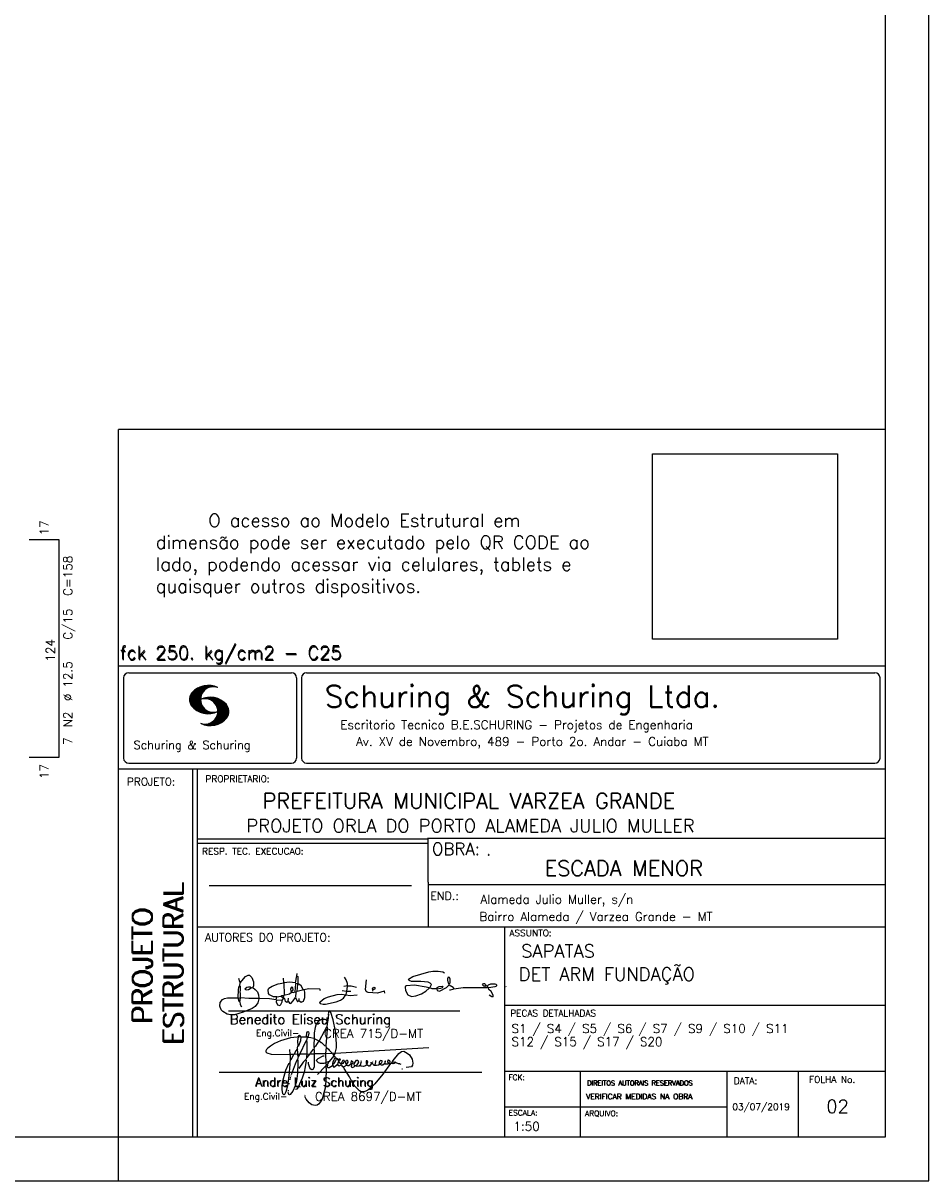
# Model space of a CAD drawing. Extents: x 0 to 84.1, y 0 to 59.4.
# Tile 4 of 6: x 63.4 to 84.1, y 0 to 26.4. Entities that reach past the tile are written whole.
import ezdxf

# ---------------------------------------------------------------- set-up
doc = ezdxf.new("R2010")
doc.units = 0
doc.header["$MEASUREMENT"] = 0
doc.layers.get('0').update_dxf_attribs({"linetype": 'CONTINUOUS'})
for name, color, linetype in [('1', 1, 'CONTINUOUS'), ('2', 2, 'CONTINUOUS'), ('6', 6, 'CONTINUOUS')]:
    doc.layers.add(name, color=color, linetype=linetype)
doc.styles.get("Standard").update_dxf_attribs({"font": 'ROMANS.SHX'})
picture_1 = doc.add_image_def('image1.png', size_in_pixel=(300, 300))

# ---------------------------------------------------------------- blocks, each defined once
blk = doc.blocks.new('assinaturabenedito')
at = {"color": 162}
for points in [[(155.13, 165.22), (153.4, 165.22), (152.58, 165.54), (153.16, 166.78), (152.67, 167.35), (151.85, 167.68), (149.14, 168.01), (145.61, 168.01), (144.71, 168.34), (144.46, 168.91), (146.1, 169.9), (152.17, 171.62), (153.65, 171.87), (155.7, 171.87), (157.43, 171.62), (158.08, 171.29)], [(80.21, 160.29), (79.88, 160.45), (79.72, 161.68), (80.29, 161.77), (80.46, 162.01), (80.54, 163.49), (80.37, 163.74), (80.54, 164.8), (80.46, 166.12), (80.29, 166.36), (80.37, 167.51), (82.43, 169.81), (83.41, 170.39), (83.9, 170.39), (84.81, 169.48), (85.38, 167.84), (85.46, 166.36), (85.13, 165.71), (86.12, 164.97), (86.94, 163.98), (87.35, 162.83), (87.43, 161.68), (87.19, 161.52), (83.66, 161.52), (80.46, 161.77)], [(80.46, 167.68), (80.21, 167.84), (79.88, 169.07)], [(94.32, 162.18), (93.09, 162.18), (91.53, 162.83), (91.12, 163.41), (90.96, 164.8), (91.29, 165.38), (92.52, 166.2), (94.82, 167.1), (97.03, 167.43), (97.11, 162.92)], [(96.95, 167.51), (96.79, 169.24)], [(101.46, 167.43), (99.17, 167.76), (97.11, 167.51)], [(101.55, 163.82), (102.04, 164.31), (102.28, 166.78), (102.28, 167.1), (101.55, 167.19), (101.46, 167.51), (101.96, 170.06), (102.28, 169.81), (102.28, 167.27)], [(101.96, 170.06), (102.04, 170.96)], [(120.99, 164.31), (121.24, 166.12), (121.16, 167.19), (120.66, 168.66), (120.09, 169.57)], [(135.35, 163.57), (135.27, 164.23), (135.11, 164.31), (132.64, 163.57), (129.12, 163.74), (128.62, 163.9), (128.3, 164.15), (128.05, 164.89), (128.46, 168.66)], [(159.89, 166.69), (159.89, 167.1), (160.22, 167.51), (160.22, 168.91), (160.05, 169.48), (159.56, 169.65), (159.23, 168.99), (159.23, 168.42), (159.56, 167.27), (159.8, 167.19)], [(79.55, 161.85), (79.72, 164.8), (79.88, 165.87), (80.21, 166.28)], [(84.48, 165.54), (84.15, 165.87), (83.57, 165.87), (82.84, 165.71), (82.1, 165.05), (82.59, 164.8), (83.57, 164.97), (84.48, 165.54)], [(84.48, 165.54), (85.05, 165.63)], [(98.59, 160.54), (98.1, 159.96), (97.61, 160.37), (97.36, 161.44), (96.87, 161.6), (97.03, 162.75), (99.08, 163.33), (99.9, 163.9), (100.48, 163.74), (101.3, 164.07), (101.55, 163.9), (101.38, 162.01)], [(98.59, 160.54), (99.17, 159.71), (99.58, 159.63), (100.56, 160.62), (101.38, 161.93), (102.12, 160.29), (102.69, 160.78), (103.6, 160.12), (104.42, 160.54), (104.99, 161.85), (104.99, 163.9), (104.66, 164.97), (106.3, 165.3), (110.57, 165.22), (110.74, 164.97), (110.49, 164.56)], [(99.9, 163.9), (100.48, 164.8), (100.4, 165.63), (99.9, 165.79), (99.49, 165.22), (99.58, 164.23), (99.82, 164.15)], [(101.3, 164.07), (101.55, 167.1)], [(102.04, 164.31), (104.58, 164.97)], [(104.34, 164.97), (103.51, 166.36), (102.69, 166.94), (102.37, 166.94)], [(110.74, 160.29), (112.29, 161.44), (113.94, 162.18), (117.22, 163.08), (118.86, 163.16), (122.22, 162.59), (124.85, 162.83)], [(120.83, 164.15), (119.19, 164.39)], [(121.16, 166.36), (119.76, 166.04)], [(120.83, 164.15), (120.58, 163)], [(120.83, 164.15), (121.07, 164.31), (122.47, 164.23)], [(121.24, 166.2), (121.48, 166.36), (122.55, 166.36), (124.6, 165.87)], [(130.84, 164.8), (130.76, 165.22), (131.25, 165.79), (131.58, 165.71), (131.66, 165.3), (131.41, 164.97), (130.84, 164.8)], [(130.84, 164.8), (130.76, 164.48), (130.92, 164.23)], [(152.26, 165.38), (152.17, 165.54), (151.11, 165.79), (146.68, 166.53), (143.56, 166.36), (143.23, 166.2), (143.15, 165.79), (143.31, 164.56), (144.13, 162.83), (145.61, 162.26), (147.25, 162.51), (149.38, 163.33), (151.02, 164.23), (152.26, 165.38)], [(152.26, 165.38), (152.5, 165.54)], [(155.21, 165.05), (155.13, 165.3), (155.37, 165.71), (156.03, 166.04), (157.26, 166.2), (157.43, 165.87), (157.18, 165.54), (156.6, 165.3), (155.21, 165.05)], [(155.21, 165.05), (155.29, 164.48), (156.19, 164.23), (158.82, 165.63), (159.89, 166.69), (161.36, 165.79), (161.61, 165.3), (161.61, 165.13), (161.12, 164.89), (160.3, 164.64), (159.97, 164.72)], [(161.61, 165.13), (165.22, 165.63), (174, 165.63), (174.41, 165.71), (174.49, 166.28)], [(176.63, 162.1), (176.63, 162.75), (175.81, 164.15), (174.99, 164.97), (174.82, 165.63), (177.36, 166.04), (178.02, 166.28), (178.02, 166.53), (177.78, 166.86), (177.36, 166.94), (175.56, 166.94), (174.66, 166.61), (174.49, 166.36), (173.02, 166.2), (172.61, 166.69), (172.93, 167.19), (173.34, 167.19), (173.75, 166.86), (173.84, 166.45)], [(173.59, 165.63), (173.59, 166.12)], [(174.82, 165.63), (174.58, 165.71)], [(181.55, 165.95), (181.47, 166.12)], [(87.43, 161.36), (87.1, 159.8), (86.04, 158.4), (84.97, 157.66), (81.44, 156.27), (78.16, 155.28), (76.68, 155.28), (75.37, 155.53), (73.73, 156.51), (73.15, 157.25), (72.66, 158.56), (72.74, 159.96), (73.65, 161.11), (74.38, 161.52), (75.53, 161.77), (79.64, 161.77)], [(80.21, 160.29), (80.46, 161.6)], [(80.21, 160.29), (80.37, 159.22), (80.87, 158.32)], [(94.08, 161.03), (91.53, 161.36), (87.43, 161.52)], [(94.08, 161.03), (94.32, 162.18), (95.88, 162.34), (96.21, 162.59), (96.95, 162.67)], [(94.08, 161.03), (94.08, 160.86)], [(96.29, 160.7), (94.24, 160.86), (94.08, 160.21), (94.57, 159.14), (95.39, 158.89), (95.8, 159.22), (96.29, 160.29), (96.29, 160.7)], [(96.87, 161.77), (96.54, 161.77), (95.88, 162.26)], [(96.29, 160.7), (96.87, 161.52)], [(98.59, 160.54), (98.76, 161.6)], [(102.78, 160.78), (102.86, 161.52)], [(110.74, 160.29), (110.57, 159.96), (110.74, 159.63), (111.88, 159.39), (112.87, 159.39), (116.89, 160.21), (118.53, 160.86), (119.68, 161.6), (120.5, 162.83)], [(176.63, 162.1), (176.13, 162.1), (175.07, 162.75)], [(176.63, 162.1), (176.63, 162.1)]]:
    blk.add_lwpolyline(points, dxfattribs=at)
blk = doc.blocks.new('assinaturanadre')
at = {"color": 162}
for points in [[(-225.3, 18.87), (-225.71, 15.34), (-225.87, 15.1), (-226.28, 15.26), (-226.36, 15.59), (-227.18, 16), (-229.07, 16), (-230.71, 15.18), (-231.94, 13.7), (-232.6, 11.73), (-233.01, 8.69), (-233.17, 5.9), (-233.01, 5.41), (-233.26, 2.62), (-233.26, 1.06), (-233.09, 0.65), (-233.34, -0.09), (-233.17, -0.67), (-233.17, -2.55), (-233.67, -2.8), (-235.23, -2.8), (-235.14, -2.23), (-233.42, -0.17)], [(-225.3, 18.87), (-225.46, 18.87), (-225.54, 18.46)], [(-225.3, 18.87), (-225.22, 19.04)], [(-221.69, -2.31), (-221.03, 0.57), (-220.87, 2.86), (-221.52, 9.6), (-222.84, 15.92), (-223.98, 19.86), (-224.56, 20.6), (-224.89, 20.68), (-225.22, 20.19), (-225.22, 19.53)], [(-225.87, 15.1), (-225.95, 13.46), (-226.28, 11.98), (-226.61, 11.73), (-227.59, 9.51), (-230.47, 4.42), (-229.32, 3.44), (-229.07, 3.44), (-227.43, 1.88), (-226.69, 1.63), (-226.61, 0.81), (-226.86, -2.47), (-226.77, -7.81), (-226.53, -8.71), (-226.86, -9.37), (-226.61, -10.68), (-226.69, -17.25), (-227.1, -21.27), (-227.76, -23.82), (-228.83, -27.19), (-229.56, -28.58), (-230.71, -29.9), (-231.53, -30.47), (-232.52, -30.72), (-234.41, -30.31), (-235.88, -29.24), (-237.44, -27.27), (-238.1, -25.79)], [(-240.48, 6.64), (-245.98, 6.07), (-251.39, 4.42), (-254.59, 2.95), (-256.81, 1.55), (-258.37, 0.4), (-259.02, -0.26), (-259.43, -1.08), (-259.35, -1.49), (-258.86, -2.06), (-256.4, -2.8), (-246.55, -3.05), (-246.22, -2.8), (-246.39, -0.34)], [(-237.2, 6.72), (-236.95, 6.23), (-237.2, 4.67), (-237.61, 4.26), (-241.05, -2.97), (-241.95, -3.05), (-242.12, 0.81), (-241.95, 1.47), (-241.46, 1.88), (-240.4, 4.59), (-240.23, 6.56), (-237.36, 6.56), (-237.2, 6.72)], [(-241.87, 6.48), (-242.12, 4.51), (-242.04, 1.47)], [(-240.48, 6.64), (-240.48, 6.97), (-241.05, 7.38), (-241.63, 7.22), (-241.79, 6.64)], [(-240.48, 6.64), (-240.31, 6.64)], [(-237.2, 6.72), (-237.03, 8.78), (-236.78, 9.27), (-236.46, 9.43), (-236.13, 9.27), (-235.96, 8.53), (-236.29, 7.05), (-236.62, 6.39), (-236.87, 6.31)], [(-236.54, 6.48), (-234.98, 6.31), (-233.26, 5.82)], [(-226.28, 11.98), (-226.12, 11.9), (-226.12, 10.83), (-226.69, 1.71)], [(-242.2, 0.15), (-243.19, -1.16), (-244.01, -2.97), (-246.22, -2.97)], [(-237.28, 4.51), (-237.03, 4.1), (-237.11, -2.72), (-237.36, -2.88), (-240.89, -2.88)], [(-233.01, 5.41), (-232.68, 5.49), (-230.63, 4.34), (-232.35, 1.55), (-233.01, 0.89)], [(-230.47, 4.42), (-230.47, 4.42)], [(-226.61, 0.81), (-226.36, 0.81), (-225.22, -0.17), (-224.97, -0.67), (-223.74, -1.9), (-223.66, -2.39), (-226.77, -2.55)], [(-221.69, -2.31), (-170.73, 0.81)], [(-246.14, -3.05), (-246.22, -5.76), (-246.06, -6), (-246.39, -7.4), (-246.3, -8.47), (-246.88, -14.54), (-247.62, -19.96), (-248.44, -23.33), (-249.18, -24.72), (-249.5, -24.89), (-250.08, -24.31), (-250.41, -21.93), (-250.41, -19.88), (-250, -16.76), (-248.44, -11.5), (-246.88, -7.97), (-246.47, -7.65)], [(-241.87, -4.11), (-242.12, -5.76), (-241.95, -6), (-241.95, -7.73), (-242.2, -13.15), (-242.78, -17.42), (-243.43, -19.96), (-244.74, -22.83), (-246.14, -24.72), (-246.47, -24.89), (-246.8, -24.72), (-247.21, -23.66)], [(-244.33, -3.05), (-245.32, -5.02), (-245.98, -5.84)], [(-242.12, -5.67), (-242.45, -6), (-243.51, -8.3), (-245.65, -13.97)], [(-242.04, -2.88), (-243.92, -2.97)], [(-237.11, -2.97), (-237.28, -3.87), (-237.28, -4.53), (-237.11, -4.69), (-237.61, -5.76), (-237.44, -6.25), (-238.02, -9.78), (-238.59, -12.57), (-239.66, -15.94), (-241.79, -20.78), (-242.61, -21.85), (-243.27, -22.1)], [(-241.13, -2.97), (-241.54, -3.95), (-241.87, -4.11), (-241.95, -3.13)], [(-237.61, -5.76), (-239, -7.15), (-241.38, -10.6)], [(-235.31, -2.64), (-235.8, -2.97), (-237.11, -2.88)], [(-235.88, -2.97), (-236.13, -3.62), (-237.03, -4.61)], [(-233.09, -2.8), (-233.01, -9.29), (-233.17, -9.94), (-233.91, -11.18), (-234.32, -11.26), (-234.9, -11.01), (-235.39, -10.27), (-236.13, -8.06), (-236.21, -7.15)], [(-226.86, -2.55), (-233.17, -2.72)], [(-226.77, -7.56), (-227.84, -7.89), (-229.65, -7.89), (-230.71, -7.48), (-231.7, -6.66), (-231.78, -6), (-230.96, -5.1), (-228.25, -3.79), (-227.68, -3.79)], [(-222.43, -3.29), (-222.43, -3.7), (-224.97, -6.82), (-226.61, -7.4)], [(-221.69, -2.31), (-223.57, -2.39)], [(-221.36, -4.85), (-222.18, -5.35), (-222.34, -6.09), (-222.75, -6.66), (-223.08, -7.97), (-223.08, -8.88), (-222.67, -9.78), (-222.34, -9.86), (-222.01, -9.78), (-220.54, -8.47)], [(-221.19, -5.1), (-221.28, -6.09), (-221.6, -6.74), (-222.43, -8.06), (-222.92, -8.38)], [(-221.85, -2.39), (-222.43, -3.29), (-222.84, -2.88), (-222.84, -2.55)], [(-222.43, -3.7), (-221.44, -4.36), (-221.36, -4.94), (-220.78, -5.18), (-220.29, -5.92), (-219.96, -6), (-219.47, -5.35), (-219.14, -5.26), (-218.98, -5.51), (-219.39, -6.5), (-219.96, -6.99), (-220.21, -7.56), (-220.46, -8.47), (-220.05, -9.04), (-219.55, -9.12), (-218.4, -8.55), (-217.91, -9.37), (-217.34, -9.7), (-216.02, -9.12), (-215.7, -8.71), (-215.04, -9.04), (-214.3, -9.04), (-212.99, -7.81), (-212.91, -7.07), (-212.66, -6.58), (-212.41, -6.58), (-212.17, -6.91), (-212.33, -7.81), (-212.58, -8.14), (-212.99, -7.97)], [(-219.96, -6), (-219.8, -6.74)], [(-219.8, -6.91), (-218.57, -7.89), (-218.32, -7.73), (-217.58, -6.17), (-217.26, -5.84), (-216.93, -6), (-216.85, -6.82), (-217.58, -7.81), (-218.4, -8.22), (-218.49, -7.97)], [(-215.53, -8.3), (-215.86, -7.73), (-215.86, -6.82), (-215.45, -6), (-215.2, -6), (-214.96, -6.33), (-214.88, -7.23), (-215.53, -8.3)], [(-212.66, -8.14), (-212.99, -9.37), (-212.91, -9.78), (-212.25, -10.03), (-211.18, -9.53), (-210.94, -9.29), (-211.27, -8.63), (-211.27, -8.06), (-210.86, -7.23), (-210.03, -6.09), (-209.3, -6), (-209.05, -7.15), (-209.54, -8.14), (-210.36, -9.12), (-210.2, -9.37), (-208.72, -9.21), (-207.9, -8.63), (-207.41, -6.82), (-207.49, -6.41)], [(-196.33, -7.48), (-197.23, -8.3), (-198.14, -8.71), (-199.2, -9.04), (-199.78, -8.96), (-199.94, -8.63), (-199.53, -7.07), (-199.53, -6.25)], [(-196.33, -7.48), (-196.09, -6.82), (-196.17, -6.41), (-196.99, -6.17), (-197.56, -6.82), (-197.73, -7.32), (-197.73, -7.81), (-197.48, -8.22)], [(-192.06, -7.73), (-191.74, -7.07), (-191.98, -6.5), (-192.64, -6), (-193.13, -6), (-193.3, -7.07), (-192.64, -7.81)], [(-190.51, -6.82), (-190.18, -6.17), (-187.06, -2.39), (-185.58, -1.41), (-184.35, -1.24), (-182.46, -2.23), (-181.32, -3.21), (-179.92, -5.59), (-179.43, -7.65), (-179.59, -8.79), (-180.25, -9.62), (-183.04, -10.03)], [(-226.86, -9.29), (-231.21, -13.8)], [(-226.04, -8.47), (-226.45, -8.63)], [(-225.05, -6.91), (-226.04, -8.55), (-225.87, -8.79), (-225.95, -9.7), (-225.54, -10.03), (-224.97, -10.03), (-223.16, -8.96)], [(-219.8, -6.82), (-219.88, -7.07)], [(-218.4, -8.22), (-218.4, -8.47)], [(-190.51, -6.82), (-189.52, -7.32), (-189.77, -7.81), (-190.42, -8.06), (-191.57, -7.97), (-195.76, -13.72), (-200.19, -18.89), (-203.31, -21.93), (-205.03, -23), (-206.1, -23.33), (-207.49, -23.25), (-208.48, -22.67), (-210.94, -20.21), (-212.58, -17.66), (-213.81, -15.2), (-216.85, -10.6), (-217.17, -9.78)], [(-215.53, -8.3), (-215.53, -8.63)], [(-212.66, -6.58), (-212.91, -6.33)], [(-210.36, -9.12), (-210.86, -9.21)], [(-204.54, -8.14), (-204.54, -8.55), (-205.28, -9.12), (-206.26, -9.45), (-207.49, -9.29), (-207.9, -8.79)], [(-204.54, -8.14), (-204.04, -7.81), (-203.96, -6.99), (-204.37, -6.41), (-204.78, -6.41), (-204.87, -7.73), (-204.54, -8.14)], [(-202.24, -7.15), (-202.08, -8.06), (-202.98, -9.29), (-203.47, -9.29), (-204.45, -8.63)], [(-201.42, -7.07), (-201.5, -7.48), (-201.25, -8.22), (-200.6, -8.71), (-200.02, -8.71)], [(-201.09, -6.5), (-201.09, -6.5)], [(-194.77, -7.89), (-195.84, -8.71), (-196.5, -8.79), (-197.15, -8.38)], [(-194.77, -7.23), (-194.28, -6.74), (-194.28, -6.41), (-194.77, -6.74), (-194.77, -7.23)], [(-194.77, -7.23), (-194.77, -7.97), (-194.61, -8.06), (-193.13, -8.14), (-192.15, -7.81), (-191.74, -7.97)], [(-190.51, -6.82), (-191.33, -7.89)], [(-189.44, -7.23), (-189.11, -6.99), (-188.78, -7.32)], [(-189.44, -7.23), (-189.19, -7.56), (-188.7, -7.4), (-187.39, -7.81), (-186.73, -7.81), (-186.48, -8.14), (-186.07, -8.22)], [(-185.42, -10.77), (-185.17, -10.77)], [(-246.8, -18.57), (-246.88, -19.06)], [(-246.39, -16.43), (-246.39, -16.84)], [(-246.06, -15.36), (-246.22, -16.1)], [(-245.81, -14.54), (-245.89, -15.03)], [(-247.29, -22.34), (-247.29, -22.92)], [(-238.43, -24.64), (-238.43, -24.81)], [(-238.26, -25.22), (-238.18, -25.46)]]:
    blk.add_lwpolyline(points, dxfattribs=at)

msp = doc.modelspace()

# ---------------------------------------------------------------- linework, layer by layer
at = {"layer": '2', "linetype": 'Continuous'}
for p, q in [((84.1, 0), (84.1, 59.4)), ((65.6, 1), (65.6, 17.143)), ((83.1, 17.143), (65.6, 17.143)), ((65.6, 11.755), (83.1, 11.755)), ((65.6, 1), (65.6, 11.755)), ((65.716, 11.477), (65.716, 9.648)), ((65.832, 11.594), (69.549, 11.594)), ((69.665, 11.477), (69.665, 9.648)), ((69.779, 11.477), (69.779, 9.648)), ((69.895, 11.594), (82.868, 11.594)), ((82.984, 11.477), (82.984, 9.648)), ((67.222, 10.958), (67.564, 11.3)), ((67.222, 10.972), (67.546, 11.296)), ((67.222, 10.986), (67.528, 11.292)), ((67.222, 11), (67.508, 11.286)), ((67.224, 10.946), (67.581, 11.303)), ((67.224, 11.017), (67.488, 11.281)), ((67.227, 10.934), (67.596, 11.304)), ((67.227, 11.033), (67.465, 11.272)), ((67.229, 10.922), (67.612, 11.306)), ((67.232, 10.911), (67.627, 11.306)), ((67.232, 11.053), (67.439, 11.26)), ((67.236, 10.901), (67.642, 11.307)), ((67.239, 11.074), (67.411, 11.245)), ((67.24, 10.891), (67.656, 11.307)), ((67.244, 10.88), (67.669, 11.306)), ((67.249, 10.871), (67.521, 11.143)), ((67.253, 11.102), (67.374, 11.223)), ((67.254, 10.862), (67.502, 11.111)), ((67.609, 11.231), (67.683, 11.306)), ((67.638, 11.247), (67.696, 11.304)), ((67.663, 11.257), (67.708, 11.303)), ((67.682, 11.262), (67.721, 11.301)), ((67.702, 11.269), (67.733, 11.299)), ((67.718, 11.27), (67.745, 11.297)), ((67.734, 11.272), (67.757, 11.295)), ((67.75, 11.274), (67.769, 11.292)), ((67.259, 10.853), (67.492, 11.086)), ((67.264, 10.844), (67.484, 11.064)), ((67.271, 10.837), (67.48, 11.046)), ((67.277, 10.829), (67.476, 11.028)), ((67.284, 10.822), (67.474, 11.012)), ((67.291, 10.814), (67.473, 10.997)), ((67.297, 10.807), (67.47, 10.981)), ((67.305, 10.8), (67.473, 10.969)), ((67.312, 10.793), (67.474, 10.955)), ((67.319, 10.786), (67.475, 10.942)), ((67.327, 10.78), (67.478, 10.931)), ((67.334, 10.773), (67.48, 10.919)), ((67.342, 10.767), (67.483, 10.907)), ((67.35, 10.761), (67.486, 10.896)), ((67.358, 10.755), (67.49, 10.886)), ((67.367, 10.749), (67.493, 10.876)), ((67.375, 10.743), (67.497, 10.865)), ((67.383, 10.737), (67.502, 10.856)), ((67.392, 10.732), (67.507, 10.847)), ((67.401, 10.727), (67.512, 10.838)), ((67.531, 10.999), (67.546, 11.013)), ((67.549, 11.002), (67.565, 11.018)), ((67.563, 11.002), (67.585, 11.024)), ((67.578, 11.002), (67.602, 11.027)), ((67.592, 11.003), (67.619, 11.03)), ((67.605, 11.001), (67.635, 11.032)), ((67.617, 11), (67.652, 11.034)), ((67.63, 10.998), (67.666, 11.034)), ((67.641, 10.995), (67.681, 11.035)), ((67.652, 10.992), (67.696, 11.035)), ((67.664, 10.99), (67.709, 11.035)), ((67.675, 10.986), (67.723, 11.035)), ((67.684, 10.982), (67.736, 11.034)), ((67.694, 10.978), (67.748, 11.032)), ((67.705, 10.974), (67.762, 11.031)), ((67.714, 10.969), (67.774, 11.029)), ((67.722, 10.963), (67.785, 11.026)), ((67.732, 10.959), (67.798, 11.024)), ((67.74, 10.953), (67.809, 11.021)), ((67.749, 10.948), (67.82, 11.018)), ((67.756, 10.941), (67.831, 11.015)), ((67.765, 10.935), (67.842, 11.012)), ((67.772, 10.928), (67.852, 11.008)), ((67.78, 10.922), (67.863, 11.005)), ((67.786, 10.914), (67.873, 11.001)), ((67.794, 10.908), (67.883, 10.997)), ((67.8, 10.899), (67.893, 10.992)), ((67.807, 10.892), (67.902, 10.988)), ((67.812, 10.883), (67.912, 10.984)), ((67.818, 10.875), (67.922, 10.979)), ((67.824, 10.867), (67.93, 10.973)), ((67.829, 10.858), (67.94, 10.969)), ((67.834, 10.848), (67.949, 10.963)), ((67.838, 10.839), (67.957, 10.958)), ((67.841, 10.587), (68.087, 10.833)), ((67.843, 10.83), (67.966, 10.952)), ((67.848, 10.818), (67.976, 10.945)), ((67.849, 10.609), (68.082, 10.842)), ((67.852, 10.807), (67.985, 10.939)), ((67.856, 10.795), (67.994, 10.932)), ((67.857, 10.631), (68.075, 10.849)), ((67.86, 10.781), (68.003, 10.924)), ((67.861, 10.649), (68.07, 10.859)), ((67.863, 10.769), (68.012, 10.918)), ((67.865, 10.754), (68.021, 10.909)), ((67.865, 10.668), (68.064, 10.866)), ((67.866, 10.74), (68.029, 10.903)), ((67.866, 10.683), (68.058, 10.874)), ((67.867, 10.698), (68.05, 10.881)), ((67.868, 10.726), (68.037, 10.895)), ((67.868, 10.712), (68.044, 10.888)), ((67.41, 10.721), (67.517, 10.829)), ((67.419, 10.717), (67.523, 10.82)), ((67.429, 10.712), (67.529, 10.812)), ((67.438, 10.707), (67.535, 10.804)), ((67.448, 10.703), (67.541, 10.796)), ((67.458, 10.699), (67.548, 10.789)), ((67.468, 10.695), (67.555, 10.781)), ((67.478, 10.69), (67.562, 10.774)), ((67.488, 10.687), (67.569, 10.767)), ((67.499, 10.683), (67.576, 10.761)), ((67.51, 10.68), (67.584, 10.755)), ((67.521, 10.677), (67.592, 10.748)), ((67.532, 10.674), (67.6, 10.742)), ((67.544, 10.671), (67.609, 10.737)), ((67.555, 10.669), (67.618, 10.732)), ((67.567, 10.667), (67.627, 10.727)), ((67.58, 10.665), (67.636, 10.722)), ((67.592, 10.663), (67.646, 10.718)), ((67.605, 10.662), (67.656, 10.713)), ((67.618, 10.661), (67.666, 10.709)), ((67.632, 10.66), (67.677, 10.706)), ((67.645, 10.66), (67.688, 10.703)), ((67.66, 10.66), (67.699, 10.7)), ((67.671, 10.389), (68.096, 10.814)), ((67.674, 10.661), (67.711, 10.697)), ((67.685, 10.389), (68.101, 10.805)), ((67.691, 10.662), (67.724, 10.695)), ((67.699, 10.389), (68.105, 10.795)), ((67.708, 10.664), (67.738, 10.693)), ((67.714, 10.389), (68.108, 10.783)), ((67.725, 10.666), (67.751, 10.691)), ((67.729, 10.39), (68.111, 10.772)), ((67.742, 10.669), (67.766, 10.693)), ((67.744, 10.391), (68.114, 10.761)), ((67.76, 10.673), (67.78, 10.693)), ((67.761, 10.394), (68.116, 10.749)), ((67.777, 10.396), (68.117, 10.736)), ((67.78, 10.678), (67.794, 10.692)), ((67.794, 10.692), (67.797, 10.694)), ((67.795, 10.4), (68.119, 10.724)), ((67.798, 10.683), (67.811, 10.696)), ((67.813, 10.404), (68.119, 10.709)), ((67.817, 10.69), (67.825, 10.698)), ((67.822, 10.554), (68.091, 10.823)), ((67.833, 10.696), (67.84, 10.702)), ((67.833, 10.409), (68.118, 10.695)), ((67.853, 10.416), (68.118, 10.68)), ((67.876, 10.425), (68.113, 10.662)), ((67.901, 10.435), (68.11, 10.644)), ((67.93, 10.45), (68.102, 10.622)), ((67.966, 10.472), (68.089, 10.595)), ((67.55, 10.41), (67.563, 10.422)), ((67.561, 10.407), (67.576, 10.421)), ((67.573, 10.404), (67.59, 10.421)), ((67.584, 10.401), (67.606, 10.423)), ((67.596, 10.398), (67.622, 10.425)), ((67.608, 10.396), (67.64, 10.428)), ((67.62, 10.394), (67.659, 10.433)), ((67.632, 10.392), (67.68, 10.44)), ((67.645, 10.391), (67.704, 10.45)), ((67.658, 10.39), (67.737, 10.469)), ((68.045, 10.537), (68.058, 10.549)), ((65.832, 9.532), (69.549, 9.532)), ((69.895, 9.532), (82.868, 9.532)), ((65.6, 9.4), (83.1, 9.4)), ((67.3, 5.8), (67.3, 9.4)), ((67.4, 5.8), (67.4, 9.4)), ((83.1, 9.4), (83.1, 1)), ((72.669, 7.8), (67.4, 7.8)), ((72.669, 7.7), (67.4, 7.7)), ((83.1, 7.815), (72.656, 7.815)), ((72.669, 6.816), (72.669, 7.815)), ((67.67, 6.739), (72.289, 6.739)), ((72.669, 6.816), (72.669, 5.8)), ((72.669, 6.765), (83.1, 6.765)), ((67.3, 1), (67.3, 5.8)), ((67.4, 1), (67.4, 5.8)), ((67.4, 5.8), (83.1, 5.8)), ((74.421, 4.8), (74.421, 5.8)), ((74.421, 1), (74.421, 4.8)), ((74.421, 4.006), (83.1, 4.006)), ((68.111, 3.88), (73.39, 3.88)), ((67.898, 2.48), (73.894, 2.48)), ((74.421, 2.506), (83.1, 2.506)), ((76.147, 1), (76.147, 2.506)), ((79.496, 1), (79.496, 2.506)), ((81.121, 1), (81.121, 2.506)), ((74.421, 1.692), (79.496, 1.692)), ((65.6, 0), (65.6, 1)), ((83.1, 1), (65.6, 1)), ((0, 0), (84.1, 0))]:
    msp.add_line(p, q, dxfattribs=at)
msp.add_lwpolyline([(83.1, 1), (2.5, 1), (2.5, 58.4), (83.1, 58.4), (83.1, 1)], dxfattribs=at)
for centre, radius, start, end in [((65.832, 11.477), 0.117, 90, 180), ((69.549, 11.477), 0.117, 0, 90), ((69.895, 11.477), 0.117, 90, 180), ((82.868, 11.477), 0.117, 0, 90), ((67.465, 10.982), 0.244, 140.2294, 231.8951), ((67.648, 10.815), 0.492, 63.3933, 138.9091), ((67.763, 10.983), 0.291, 68.8515, 291.1485), ((67.648, 11.151), 0.492, 218.2298, 296.6067), ((67.692, 10.544), 0.492, 41.0909, 116.6067), ((67.577, 10.712), 0.291, 248.8515, 111.1485), ((67.875, 10.711), 0.244, 308.1049, 39.7706), ((67.692, 10.88), 0.492, 243.3933, 321.7702), ((65.832, 9.648), 0.117, 180, 270), ((69.549, 9.648), 0.117, 270, 0), ((69.895, 9.648), 0.117, 180, 270), ((82.868, 9.648), 0.117, 270, 0)]:
    msp.add_arc(centre, radius, start, end, dxfattribs=at)
at = {"layer": '6', "linetype": 'Continuous'}
for p, q in [((64.243, 14.627), (63.563, 14.627)), ((64.243, 9.667), (64.243, 14.627)), ((63.563, 9.667), (64.243, 9.667))]:
    msp.add_line(p, q, dxfattribs=at)

# ---------------------------------------------------------------- block references
at = {"xscale": 0.06, "yscale": 0.06, "zscale": 0.06}
msp.add_blockref('assinaturabenedito', (63.556, -5.529), dxfattribs=at)
at = {"linetype": 'Continuous', "xscale": 0.042, "yscale": 0.042, "zscale": 0.042}
msp.add_blockref('assinaturanadre', (79.857, 3.009), dxfattribs=at)

# ---------------------------------------------------------------- texts
at = {"linetype": 'Continuous', "insert": (66.45, 15.221), "char_height": 0.3, "attachment_point": 1}
msp.add_mtext_dynamic_manual_height_columns('^IO acesso ao Modelo Estrutural em dimensão pode ser executado pelo QR CODE ao lado, podendo acessar via celulares, tablets e quaisquer outros dispositivos.', width=10.84065, gutter_width=1.5, heights=[3.742], dxfattribs=at)
at = {"layer": '1', "linetype": 'Continuous'}
for s, height, p in [('PREFEITURA MUNICIPAL VARZEA GRANDE', 0.35, (68.889, 8.495)), ('PROJETO ORLA DO PORTO ALAMEDA JULIO MULLER', 0.3, (68.518, 7.953)), ('.', 0.3, (73.984, 7.424)), ('ESCADA MENOR', 0.35, (75.33, 6.957)), ('Alameda Julio Muller, s/n', 0.2, (73.863, 6.323)), ('Bairro Alameda / Varzea Grande - MT', 0.2, (73.84, 5.93)), ('SAPATAS', 0.3, (74.792, 5.094)), ('DET ARM FUNDAÇÃO ', 0.3, (74.737, 4.567)), ('S1 / S4 / S5 / S6 / S7 / S9 / S10 / S11', 0.2, (74.572, 3.375)), ('S12 / S15 / S17 / S20', 0.2, (74.572, 3.075)), ('03/07/2019', 0.15, (79.614, 1.615))]:
    msp.add_text(s, height=height, dxfattribs=at).set_placement(p)
at = {"layer": '1', "linetype": 'Continuous', "insert": (81.759, 1.849), "char_height": 0.3, "attachment_point": 1}
msp.add_mtext_dynamic_manual_height_columns('02', width=0.86139, gutter_width=1, heights=[0], dxfattribs=at)
at = {"layer": '2', "linetype": 'Continuous'}
for s, height, p in [('17', 0.2, (64.003, 14.727)), ('C=158', 0.2, (64.543, 13.347)), ('C/15', 0.2, (64.543, 12.347)), ('124', 0.2, (64.143, 11.847)), ('%%c 12.5', 0.2, (64.543, 10.947)), ('N2', 0.2, (64.543, 10.347)), ('7', 0.2, (64.543, 9.947)), ('17', 0.2, (64.003, 9.167)), ('ESTRUTURAL', 0.45, (67.074, 3.125)), ('ESTRUTURAL', 0.45, (67.074, 3.095)), ('PROJETO', 0.45, (66.369, 3.606)), ('PROJETO', 0.45, (66.369, 3.575))]:
    msp.add_text(s, height=height, rotation=90, dxfattribs=at).set_placement(p)
for s, height, p in [('fck 250. kg/cm2 - C25', 0.3, (65.629, 11.907)), ('fck 250. kg/cm2 - C25', 0.3, (65.642, 11.881)), ('Schuring & Schuring Ltda.', 0.5, (70.307, 10.807)), ('Escritorio Tecnico B.E.SCHURING - Projetos de Engenharia', 0.2, (70.665, 10.308)), ('Schuring & Schuring', 0.19, (65.944, 9.851)), ('Av. XV de Novembro, 489 - Porto 2o. Andar - Cuiaba MT', 0.2, (71.023, 9.926)), ('PROPRIETARIO:', 0.15, (67.585, 9.097)), ('PROJETO:', 0.175, (65.793, 9.022)), ('OBRA:', 0.2788, (72.755, 7.435)), ('RESP. TEC. EXECUCAO:', 0.15, (67.506, 7.445)), ('END.:', 0.1858, (72.718, 6.41)), ('AUTORES DO PROJETO:', 0.18584, (67.572, 5.464)), ('ASSUNTO:', 0.15, (74.525, 5.581)), ('Benedito Eliseu Schuring', 0.22, (68.138, 3.577)), ('Benedito Eliseu Schuring', 0.22, (68.15, 3.577)), ('PECAS DETALHADAS', 0.15, (74.543, 3.751)), ('Eng.Civil-', 0.15, (68.737, 3.299)), ('CREA 715/D-MT', 0.2, (70.291, 3.263)), ('FCK:', 0.125, (74.501, 2.299)), ('FOLHA No.', 0.15, (81.366, 2.238)), ('Andre Luiz Schuring', 0.2, (68.717, 2.158)), ('Andre Luiz Schuring', 0.2, (68.734, 2.149)), ('DIREITOS AUTORAIS RESERVADOS', 0.11, (76.295, 2.176)), ('DIREITOS AUTORAIS RESERVADOS', 0.11, (76.304, 2.176)), ('DATA:', 0.15, (79.648, 2.207)), ('Eng.Civil-', 0.15, (68.463, 1.853)), ('CREA 8697/D-MT', 0.2, (70.083, 1.825)), ('VERIFICAR MEDIDAS NA OBRA', 0.125, (76.271, 1.862)), ('VERIFICAR MEDIDAS NA OBRA', 0.125, (76.28, 1.862)), ('ESCALA:', 0.125, (74.507, 1.491)), ('ARQUIVO:', 0.125, (76.249, 1.476)), ('1:50', 0.2, (74.617, 1.144))]:
    msp.add_text(s, height=height, dxfattribs=at).set_placement(p)

# ---------------------------------------------------------------- pictures from other files: only their frames are drawn
at = {"linetype": 'Continuous'}
image = msp.add_image(picture_1, insert=(77.789, 12.364), size_in_units=(4.228, 4.228), dxfattribs=at)
image.dxf.flags = 7

doc.saveas('drawing.dxf')
